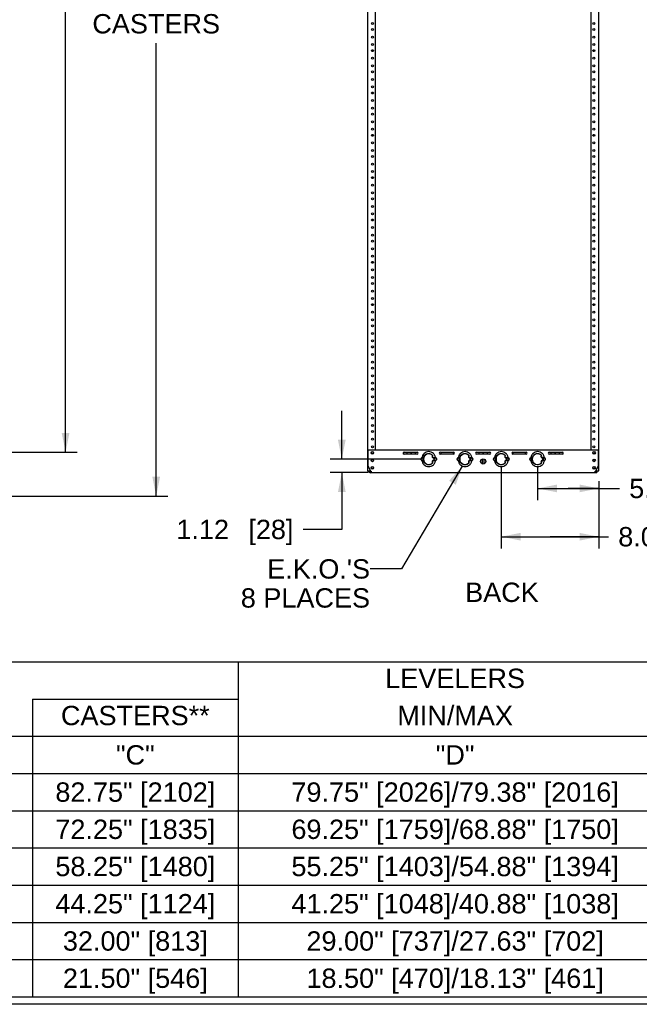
# Model space of a CAD drawing. Header units: inches. Extents: x 5 to 265, y 5 to 171.
# Tile 2 of 27: x 61 to 112, y 8 to 89. Entities that reach past the tile are written whole.
import ezdxf
from ezdxf.enums import TextEntityAlignment as Align

# ---------------------------------------------------------------- set-up
doc = ezdxf.new("R2010")
doc.units = ezdxf.units.IN
doc.header["$LTSCALE"] = 14.96
doc.header["$MEASUREMENT"] = 0
doc.layers.get('0').update_dxf_attribs({"linetype": 'CONTINUOUS'})
doc.layers.add('03_ALL_AXES', color=7, linetype='CONTINUOUS')
doc.layers.add('09_ALL_DETAIL_ITEMS', color=7, linetype='CONTINUOUS')
doc.styles.get("Standard").update_dxf_attribs({"font": 'arial.ttf'})
doc.styles.add('TEXTSTYLE_2', font='arial.ttf')
doc.dimstyles.new('DIMSTYLE_1', dxfattribs={"dimtxt": 1.6, "dimasz": 1.6, "dimexe": 0.06, "dimexo": 0.0625, "dimgap": 0.05, "dimtad": 0, "dimtih": 1, "dimtoh": 1, "dimdec": 3, "dimzin": 4, "dimdsep": 46, "dimtxsty": 'Standard', "dimblk": '_FILLED', "dimblk1": '_FILLED', "dimblk2": '_FILLED', "dimcen": 0.09, "dimadec": 0, "dimazin": 0, "dimtfac": 1, "dimtdec": 3, "dimtofl": 0, "dimtmove": 0, "dimatfit": 3, "dimldrblk": '_FILLED', "dimfxl": 0, "dimtolj": 1, "dimtzin": 4, "dimarcsym": 0})
doc.dimstyles.new('DIMSTYLE_2', dxfattribs={"dimtxt": 1.6, "dimasz": 1.6, "dimexe": 0.06, "dimexo": 0.0625, "dimgap": 0.05, "dimtad": 0, "dimtih": 1, "dimtoh": 1, "dimzin": 4, "dimdsep": 46, "dimtxsty": 'Standard', "dimblk": '_FILLED', "dimblk1": '_FILLED', "dimblk2": '_FILLED', "dimcen": 0.09, "dimadec": 0, "dimazin": 0, "dimtfac": 1, "dimtofl": 0, "dimtmove": 0, "dimatfit": 3, "dimldrblk": '_FILLED', "dimfxl": 0, "dimtolj": 1, "dimtzin": 4, "dimarcsym": 0})
doc.dimstyles.get("Standard").update_dxf_attribs({"dimtxt": 1.6, "dimasz": 1.6, "dimexe": 0.06, "dimexo": 0.0625, "dimgap": 0.09, "dimtad": 0, "dimtih": 1, "dimtoh": 1, "dimdec": 3, "dimzin": 4, "dimdsep": 46, "dimtxsty": 'Standard', "dimblk": '_FILLED', "dimblk1": '_FILLED', "dimblk2": '_FILLED', "dimcen": 0.09, "dimadec": 0, "dimazin": 0, "dimtp": 0.001, "dimtm": 0.001, "dimtfac": 1, "dimtdec": 3, "dimtofl": 0, "dimtmove": 0, "dimatfit": 3, "dimldrblk": '_FILLED', "dimfxl": 0, "dimtolj": 1, "dimtzin": 4, "dimarcsym": 0})

# ---------------------------------------------------------------- blocks, each defined once
blk = doc.blocks.new('_FILLED')
at = {"color": 0, "linetype": 'ByBlock'}
blk.add_solid([(0, 0), (-1, 0.2), (-1, -0.2)], dxfattribs=at)
blk = doc.blocks.new('*D1')
at = {"color": 7, "linetype": 'Continuous'}
for p, q in [((60.16, 132.937), (63.195, 132.937)), ((63.195, 132.937), (65.689, 132.937)), ((64.729, 132.937), (64.729, 98.574)), ((64.729, 53.643), (64.729, 90.574)), ((57.199, 53.643), (63.195, 53.643)), ((63.195, 53.643), (65.689, 53.643))]:
    blk.add_line(p, q, dxfattribs=at)
at = {"color": 7, "linetype": 'Continuous', "xscale": 1.6, "yscale": 1.6, "zscale": 1.6}
for p, rotation in [((64.729, 132.937), 90), ((64.729, 53.643), 270)]:
    blk.add_blockref('_FILLED', p, dxfattribs=dict(at, rotation=rotation))
at = {"color": 7, "linetype": 'Continuous'}
for s, p in [('"E"', (64.729, 96.174)), ('RUNNER', (64.729, 93.774)), ('KIT', (64.729, 91.374))]:
    blk.add_text(s, height=1.6, dxfattribs=at).set_placement(p, align=Align.CENTER)
blk = doc.blocks.new('*D2')
at = {"color": 7, "linetype": 'Continuous'}
for p, q in [((60.16, 132.937), (70.621, 132.937)), ((70.621, 132.937), (73.178, 132.937)), ((72.218, 132.937), (72.218, 93.078)), ((72.218, 50.018), (72.218, 87.478)), ((52.984, 50.018), (70.621, 50.018)), ((70.621, 50.018), (73.178, 50.018))]:
    blk.add_line(p, q, dxfattribs=at)
at = {"color": 7, "linetype": 'Continuous', "xscale": 1.6, "yscale": 1.6, "zscale": 1.6}
for p, rotation in [((72.218, 132.937), 90), ((72.218, 50.018), 270)]:
    blk.add_blockref('_FILLED', p, dxfattribs=dict(at, rotation=rotation))
at = {"color": 7, "linetype": 'Continuous'}
for s, p in [('"C"', (72.218, 90.678)), ('CASTERS', (72.218, 88.278))]:
    blk.add_text(s, height=1.6, dxfattribs=at).set_placement(p, align=Align.CENTER)
blk = doc.blocks.new('*D9')
at = {"color": 7, "linetype": 'Continuous'}
for p, q in [((87.56, 53.078), (87.56, 57.078)), ((94.131, 53.078), (86.6, 53.078)), ((89.777, 51.96), (86.6, 51.96)), ((87.56, 51.96), (87.56, 47.265)), ((87.56, 47.265), (84.36, 47.265))]:
    blk.add_line(p, q, dxfattribs=at)
at = {"color": 7, "linetype": 'Continuous', "xscale": 1.6, "yscale": 1.6, "zscale": 1.6}
for p, rotation in [((87.56, 53.078), 270), ((87.56, 51.96), 90)]:
    blk.add_blockref('_FILLED', p, dxfattribs=dict(at, rotation=rotation))
at = {"color": 7, "linetype": 'Continuous'}
for s, p in [('1.12', (78.237, 46.465)), ('[', (80.455, 46.465)), ('28', (82.942, 46.465)), (']', (83.56, 46.465))]:
    blk.add_text(s, height=1.6, dxfattribs=at).set_placement(p, align=Align.RIGHT)
blk = doc.blocks.new('*D10')
at = {"color": 7, "linetype": 'Continuous'}
for p, q in [((103.745, 52.487), (103.745, 49.697)), ((103.745, 50.657), (106.276, 50.657)), ((108.808, 50.657), (106.276, 50.657)), ((106.276, 50.657), (110.514, 50.657)), ((108.808, 51.244), (108.808, 49.697))]:
    blk.add_line(p, q, dxfattribs=at)
at = {"color": 7, "linetype": 'Continuous', "xscale": 1.6, "yscale": 1.6, "zscale": 1.6, "rotation": 180}
blk.add_blockref('_FILLED', (103.745, 50.657), dxfattribs=at)
at = {"color": 7, "linetype": 'Continuous', "xscale": 1.6, "yscale": 1.6, "zscale": 1.6}
blk.add_blockref('_FILLED', (108.808, 50.657), dxfattribs=at)
at = {"color": 7, "linetype": 'Continuous'}
for s, p in [('5.06', (111.314, 49.857)), ('[', (117.262, 49.857)), ('129', (117.88, 49.857)), (']', (121.61, 49.857))]:
    blk.add_text(s, height=1.6, dxfattribs=at).set_placement(p)
blk = doc.blocks.new('*D11')
at = {"color": 7, "linetype": 'Continuous'}
for p, q in [((100.745, 52.384), (100.745, 45.703)), ((108.808, 51.244), (108.808, 45.703)), ((100.745, 46.663), (104.776, 46.663)), ((108.808, 46.663), (104.776, 46.663)), ((104.776, 46.663), (109.608, 46.663))]:
    blk.add_line(p, q, dxfattribs=at)
at = {"color": 7, "linetype": 'Continuous', "xscale": 1.6, "yscale": 1.6, "zscale": 1.6, "rotation": 180}
blk.add_blockref('_FILLED', (100.745, 46.663), dxfattribs=at)
at = {"color": 7, "linetype": 'Continuous', "xscale": 1.6, "yscale": 1.6, "zscale": 1.6}
blk.add_blockref('_FILLED', (108.808, 46.663), dxfattribs=at)
at = {"color": 7, "linetype": 'Continuous'}
for s, p in [('8.06', (110.408, 45.863)), ('[', (116.356, 45.863)), ('205', (116.974, 45.863)), (']', (120.704, 45.863))]:
    blk.add_text(s, height=1.6, dxfattribs=at).set_placement(p)

msp = doc.modelspace()

# ---------------------------------------------------------------- linework, layer by layer
at = {"color": 7, "linetype": 'Continuous'}
for p, q in [((89.6826, 130.8527), (89.6826, 52.1027)), ((108.8076, 52.1027), (108.8076, 130.8527)), ((90.3576, 53.8147), (90.3576, 129.1407)), ((108.1326, 129.1407), (108.1326, 53.8147)), ((108.7456, 53.8147), (89.7446, 53.8147)), ((89.7446, 52.524), (89.7446, 53.8147)), ((90.3576, 53.8437), (108.1326, 53.8437)), ((108.7456, 53.8147), (108.7456, 52.524)), ((89.9776, 52.0007), (89.7446, 52.524)), ((108.7456, 52.524), (108.5126, 52.0007)), ((89.6826, 52.1027), (89.9322, 52.1027)), ((89.8076, 52.0847), (89.8076, 52.1027)), ((89.8856, 52.0847), (89.8856, 52.1027)), ((89.9611, 52.0377), (89.9326, 52.0377)), ((108.5576, 51.9597), (89.9326, 51.9597)), ((89.9776, 52.0847), (89.9776, 52.0007)), ((89.9776, 51.9597), (89.9776, 51.9963)), ((108.5126, 51.9597), (108.5126, 52.0847)), ((108.5576, 52.0377), (108.529, 52.0377)), ((108.558, 52.1027), (108.8076, 52.1027)), ((108.6046, 52.1027), (108.6046, 52.0847)), ((108.6826, 52.1027), (108.6826, 52.0847)), ((9.1175, 36.3123), (132.7655, 36.3123)), ((79.0055, 36.3123), (79.0055, 8.6163)), ((61.9815, 33.2403), (79.0055, 33.2403)), ((61.9815, 33.2403), (61.9815, 8.6163)), ((9.1175, 30.1603), (132.7655, 30.1603)), ((9.1175, 27.0883), (132.7655, 27.0883)), ((9.1175, 24.0083), (132.7655, 24.0083)), ((9.1175, 20.9363), (132.7655, 20.9363)), ((9.1175, 17.8563), (132.7655, 17.8563)), ((9.1175, 14.7763), (132.7655, 14.7763)), ((9.1175, 11.6963), (132.7655, 11.6963)), ((9.1175, 8.6163), (132.7655, 8.6163)), ((264, 8), (4.8, 8))]:
    msp.add_line(p, q, dxfattribs=at)
for centre, radius, start, end in [((89.9326, 52.0847), 0.125, 180, 270), ((89.9326, 52.0847), 0.047, 180, 270), ((108.5576, 52.0847), 0.125, 270, 360), ((108.5576, 52.0847), 0.047, 270, 360)]:
    msp.add_arc(centre, radius, start, end, dxfattribs=at)
at = {"layer": '03_ALL_AXES', "color": 7, "linetype": 'Continuous'}
for p, q in [((92.7046, 53.6497), (93.7846, 53.6497)), ((93.7846, 53.4797), (92.7046, 53.4797)), ((94.1839, 53.1392), (94.1843, 53.1547)), ((94.1839, 53.0161), (94.1843, 53.0006)), ((95.0824, 53.3614), (95.0796, 53.3645)), ((95.3062, 53.1392), (95.3059, 53.1547)), ((95.3062, 53.0161), (95.3059, 53.0006)), ((95.7046, 53.6497), (96.7846, 53.6497)), ((96.7846, 53.4797), (95.7046, 53.4797)), ((97.1839, 53.1392), (97.1843, 53.1547)), ((97.1839, 53.0161), (97.1843, 53.0006)), ((98.0824, 53.3614), (98.0796, 53.3645)), ((98.3062, 53.1392), (98.3059, 53.1547)), ((98.3062, 53.0161), (98.3059, 53.0006)), ((98.7046, 53.6497), (99.7846, 53.6497)), ((99.7846, 53.4797), (98.7046, 53.4797)), ((99.1601, 53.0852), (99.1601, 52.6891)), ((99.3301, 52.6891), (99.3301, 53.0852)), ((100.1839, 53.1392), (100.1843, 53.1547)), ((100.1839, 53.0161), (100.1843, 53.0006)), ((101.0824, 53.3614), (101.0796, 53.3645)), ((101.3062, 53.1392), (101.3059, 53.1547)), ((101.3062, 53.0161), (101.3059, 53.0006)), ((101.7046, 53.6497), (102.7846, 53.6497)), ((102.7846, 53.4797), (101.7046, 53.4797)), ((102.7966, 53.5098), (102.7966, 53.4824)), ((103.1839, 53.1392), (103.1843, 53.1547)), ((103.1839, 53.0161), (103.1843, 53.0006)), ((104.0824, 53.3614), (104.0796, 53.3645)), ((104.3062, 53.1392), (104.3059, 53.1547)), ((104.3062, 53.0161), (104.3059, 53.0006)), ((104.7046, 53.6497), (105.7846, 53.6497)), ((105.7846, 53.4797), (104.7046, 53.4797)), ((105.6136, 53.4897), (105.6136, 53.4797)), ((95.0796, 52.7909), (95.0824, 52.794)), ((98.0796, 52.7909), (98.0824, 52.794)), ((101.0796, 52.7909), (101.0824, 52.794)), ((104.0796, 52.7909), (104.0824, 52.794))]:
    msp.add_line(p, q, dxfattribs=at)
for centre, radius in [((90.0926, 89.1027), 0.081), ((108.3976, 89.1027), 0.081), ((90.0926, 88.6027), 0.081), ((90.0926, 87.9777), 0.081), ((108.3976, 88.6027), 0.081), ((108.3976, 87.9777), 0.081), ((90.0926, 87.3527), 0.081), ((108.3976, 87.3527), 0.081), ((90.0926, 86.8527), 0.081), ((90.0926, 86.2277), 0.081), ((108.3976, 86.8527), 0.081), ((108.3976, 86.2277), 0.081), ((90.0926, 85.6027), 0.081), ((108.3976, 85.6027), 0.081), ((90.0926, 85.1027), 0.081), ((108.3976, 85.1027), 0.081), ((90.0926, 84.4777), 0.081), ((90.0926, 83.8527), 0.081), ((108.3976, 84.4777), 0.081), ((108.3976, 83.8527), 0.081), ((90.0926, 83.3527), 0.081), ((108.3976, 83.3527), 0.081), ((90.0926, 82.7277), 0.081), ((108.3976, 82.7277), 0.081), ((90.0926, 82.1027), 0.081), ((90.0926, 81.6027), 0.081), ((108.3976, 82.1027), 0.081), ((108.3976, 81.6027), 0.081), ((90.0926, 80.9777), 0.081), ((108.3976, 80.9777), 0.081), ((90.0926, 80.3527), 0.081), ((90.0926, 79.8527), 0.081), ((108.3976, 80.3527), 0.081), ((108.3976, 79.8527), 0.081), ((90.0926, 79.2277), 0.081), ((108.3976, 79.2277), 0.081), ((90.0926, 78.6027), 0.081), ((90.0926, 78.1027), 0.081), ((108.3976, 78.6027), 0.081), ((108.3976, 78.1027), 0.081), ((90.0926, 77.4777), 0.081), ((108.3976, 77.4777), 0.081), ((90.0926, 76.8527), 0.081), ((108.3976, 76.8527), 0.081), ((90.0926, 76.3527), 0.081), ((90.0926, 75.7277), 0.081), ((108.3976, 76.3527), 0.081), ((108.3976, 75.7277), 0.081), ((90.0926, 75.1027), 0.081), ((108.3976, 75.1027), 0.081), ((90.0926, 74.6027), 0.081), ((108.3976, 74.6027), 0.081), ((90.0926, 73.9777), 0.081), ((90.0926, 73.3527), 0.081), ((108.3976, 73.9777), 0.081), ((108.3976, 73.3527), 0.081), ((90.0926, 72.8527), 0.081), ((108.3976, 72.8527), 0.081), ((90.0926, 72.2277), 0.081), ((90.0926, 71.6027), 0.081), ((108.3976, 72.2277), 0.081), ((108.3976, 71.6027), 0.081), ((90.0926, 71.1027), 0.081), ((108.3976, 71.1027), 0.081), ((90.0926, 70.4777), 0.081), ((108.3976, 70.4777), 0.081), ((90.0926, 69.8527), 0.081), ((90.0926, 69.3527), 0.081), ((108.3976, 69.8527), 0.081), ((108.3976, 69.3527), 0.081), ((90.0926, 68.7277), 0.081), ((108.3976, 68.7277), 0.081), ((90.0926, 68.1027), 0.081), ((90.0926, 67.6027), 0.081), ((108.3976, 68.1027), 0.081), ((108.3976, 67.6027), 0.081), ((90.0926, 66.9777), 0.081), ((108.3976, 66.9777), 0.081), ((90.0926, 66.3527), 0.081), ((108.3976, 66.3527), 0.081), ((90.0926, 65.8527), 0.081), ((90.0926, 65.2277), 0.081), ((108.3976, 65.8527), 0.081), ((108.3976, 65.2277), 0.081), ((90.0926, 64.6027), 0.081), ((108.3976, 64.6027), 0.081), ((90.0926, 64.1027), 0.081), ((90.0926, 63.4777), 0.081), ((108.3976, 64.1027), 0.081), ((108.3976, 63.4777), 0.081), ((90.0926, 62.8527), 0.081), ((108.3976, 62.8527), 0.081), ((90.0926, 62.3527), 0.081), ((108.3976, 62.3527), 0.081), ((90.0926, 61.7277), 0.081), ((90.0926, 61.1027), 0.081), ((108.3976, 61.7277), 0.081), ((108.3976, 61.1027), 0.081), ((90.0926, 60.6027), 0.081), ((108.3976, 60.6027), 0.081), ((90.0926, 59.9777), 0.081), ((90.0926, 59.3527), 0.081), ((108.3976, 59.9777), 0.081), ((108.3976, 59.3527), 0.081), ((90.0926, 58.8527), 0.081), ((108.3976, 58.8527), 0.081), ((90.0926, 58.2277), 0.081), ((108.3976, 58.2277), 0.081), ((90.0926, 57.6027), 0.081), ((90.0926, 57.1027), 0.081), ((108.3976, 57.6027), 0.081), ((108.3976, 57.1027), 0.081), ((90.0926, 56.4777), 0.081), ((108.3976, 56.4777), 0.081), ((90.0926, 55.8527), 0.081), ((90.0926, 55.3527), 0.081), ((108.3976, 55.8527), 0.081), ((108.3976, 55.3527), 0.081), ((90.0926, 54.7277), 0.081), ((108.3976, 54.7277), 0.081), ((90.0926, 54.1027), 0.081), ((108.3976, 54.1027), 0.081), ((90.0836, 53.6027), 0.109), ((90.0836, 52.9777), 0.109), ((90.0926, 53.6027), 0.081), ((90.0926, 52.9777), 0.081), ((99.2451, 52.8872), 0.2185), ((108.4066, 53.6027), 0.109), ((108.4066, 52.9777), 0.109), ((108.3976, 53.6027), 0.081), ((108.3976, 52.9777), 0.081), ((90.0836, 52.3527), 0.109), ((90.0926, 52.3527), 0.081), ((108.4066, 52.3527), 0.109), ((108.3976, 52.3527), 0.081)]:
    msp.add_circle(centre, radius, dxfattribs=at)
for centre, radius, start, end in [((92.7046, 53.5647), 0.085, 90, 270), ((92.5951, 53.4427), 0.085, 38.557523, 59.934319), ((92.9451, 53.4427), 0.085, 25.815093, 154.184907), ((93.2951, 53.4427), 0.085, 25.815093, 154.184907), ((93.6451, 53.4427), 0.085, 25.815093, 154.184907), ((93.7846, 53.5647), 0.085, 270, 90), ((94.1832, 53.0786), 0.0781, 241.951104, 245.398893), ((94.1827, 53.08), 0.0748, 92.000448, 98.826502), ((94.1827, 53.0817), 0.0979, 87.640841, 93.269293), ((94.1826, 53.0829), 0.0719, 88.657295, 91.978061), ((94.8103, 53.1296), 0.6266, 176.318093, 177.698844), ((94.8106, 53.0258), 0.6268, 182.303098, 183.683303), ((94.7966, 53.1304), 0.6128, 175.419601, 176.316062), ((94.7969, 53.0249), 0.6131, 183.685336, 184.581442), ((94.7451, 53.0777), 0.4375, 43.355505, 316.644999), ((95.1261, 53.2948), 0.1045, 132.422818, 147.522142), ((95.1242, 53.2967), 0.1018, 130.410224, 132.364561), ((95.1236, 53.2974), 0.1009, 128.105926, 130.41077), ((95.1229, 53.2983), 0.0998, 125.819485, 128.105849), ((95.1247, 53.2964), 0.0775, 123.06241, 129.670711), ((94.7154, 53.1118), 0.4439, 34.215026, 35.82206), ((94.8902, 53.0415), 0.3275, 32.557942, 34.706853), ((95.2154, 53.2436), 0.0581, 195.658184, 199.178779), ((94.8964, 53.1103), 0.3204, 325.184186, 327.385118), ((95.2154, 52.9117), 0.0582, 160.812249, 164.355322), ((95.1253, 52.8614), 0.0991, 63.088509, 68.113347), ((94.7451, 53.0777), 0.4375, 343.132969, 16.841591), ((94.906, 53.0516), 0.3088, 30.401005, 32.556499), ((94.9108, 53.1011), 0.3033, 327.387041, 329.540556), ((95.3074, 53.0736), 0.0979, 267.640852, 273.271061), ((94.6933, 53.1304), 0.6131, 3.685331, 4.581435), ((94.6935, 53.0249), 0.6129, 355.419527, 356.315961), ((94.6796, 53.1295), 0.6268, 2.303089, 3.683298), ((94.6798, 53.0258), 0.6266, 356.317992, 357.698706), ((95.3075, 53.0829), 0.0718, 88.148364, 91.343302), ((95.3074, 53.08), 0.0747, 81.17259, 88.124207), ((95.3069, 53.0786), 0.0781, 294.601107, 298.048896), ((95.7046, 53.5647), 0.085, 90, 270), ((95.7451, 53.4427), 0.085, 25.815093, 148.222733), ((96.7951, 53.4427), 0.085, 51.428571, 154.285714), ((96.7846, 53.5647), 0.085, 270, 90), ((97.1832, 53.0786), 0.0781, 241.951104, 245.398893), ((97.1827, 53.08), 0.0748, 92.000448, 98.826502), ((97.1827, 53.0817), 0.0979, 87.640841, 93.269293), ((97.1826, 53.0829), 0.0719, 88.657295, 91.978061), ((97.8103, 53.1296), 0.6266, 176.318093, 177.698844), ((97.8106, 53.0258), 0.6268, 182.303098, 183.683303), ((97.7966, 53.1304), 0.6128, 175.419601, 176.316062), ((97.7969, 53.0249), 0.6131, 183.685336, 184.581442), ((97.7451, 53.0777), 0.4375, 43.355505, 316.644999), ((98.1261, 53.2948), 0.1045, 132.422818, 147.522142), ((98.1242, 53.2967), 0.1018, 130.410224, 132.364561), ((98.1236, 53.2974), 0.1009, 128.105926, 130.41077), ((98.1229, 53.2983), 0.0998, 125.819485, 128.105849), ((98.1247, 53.2964), 0.0775, 123.06241, 129.670711), ((97.7154, 53.1118), 0.4439, 34.215026, 35.82206), ((97.8902, 53.0415), 0.3275, 32.557942, 34.706853), ((98.2154, 53.2436), 0.0581, 195.658184, 199.178779), ((97.8964, 53.1103), 0.3204, 325.184186, 327.385118), ((98.2154, 52.9117), 0.0582, 160.812249, 164.355322), ((98.1253, 52.8614), 0.0991, 63.088509, 68.113347), ((97.7451, 53.0777), 0.4375, 343.132969, 16.841591), ((97.906, 53.0516), 0.3088, 30.401005, 32.556499), ((97.9108, 53.1011), 0.3033, 327.387041, 329.540556), ((98.3074, 53.0736), 0.0979, 267.640852, 273.271061), ((97.6933, 53.1304), 0.6131, 3.685331, 4.581435), ((97.6935, 53.0249), 0.6129, 355.419527, 356.315961), ((97.6796, 53.1295), 0.6268, 2.303089, 3.683298), ((97.6798, 53.0258), 0.6266, 356.317992, 357.698706), ((98.3075, 53.0829), 0.0718, 88.148364, 91.343302), ((98.3074, 53.08), 0.0747, 81.17259, 88.124207), ((98.3069, 53.0786), 0.0781, 294.601107, 298.048896), ((98.7046, 53.5647), 0.085, 90, 270), ((98.8951, 53.4427), 0.085, 25.815093, 154.184907), ((99.2451, 53.4427), 0.085, 25.815093, 154.184907), ((99.5951, 53.4427), 0.085, 25.815093, 154.184907), ((99.7846, 53.5647), 0.085, 270, 90), ((100.1832, 53.0786), 0.0781, 241.951104, 245.398893), ((100.1827, 53.08), 0.0748, 92.000448, 98.826502), ((100.1827, 53.0817), 0.0979, 87.640841, 93.269293), ((100.1826, 53.0829), 0.0719, 88.657295, 91.978061), ((100.8103, 53.1296), 0.6266, 176.318093, 177.698844), ((100.8106, 53.0258), 0.6268, 182.303098, 183.683303), ((100.7966, 53.1304), 0.6128, 175.419601, 176.316062), ((100.7969, 53.0249), 0.6131, 183.685336, 184.581442), ((100.7451, 53.0777), 0.4375, 43.355505, 316.644999), ((101.1261, 53.2948), 0.1045, 132.422818, 147.522142), ((101.1242, 53.2967), 0.1018, 130.410224, 132.364561), ((101.1236, 53.2974), 0.1009, 128.105926, 130.41077), ((101.1229, 53.2983), 0.0998, 125.819485, 128.105849), ((101.1247, 53.2964), 0.0775, 123.06241, 129.670711), ((100.7154, 53.1118), 0.4439, 34.215026, 35.82206), ((100.8902, 53.0415), 0.3275, 32.557942, 34.706853), ((101.2154, 53.2436), 0.0581, 195.658184, 199.178779), ((100.8964, 53.1103), 0.3204, 325.184186, 327.385118), ((101.2154, 52.9117), 0.0582, 160.812249, 164.355322), ((101.1253, 52.8614), 0.0991, 63.088509, 68.113347), ((100.7451, 53.0777), 0.4375, 343.132969, 16.841591), ((100.906, 53.0516), 0.3088, 30.401005, 32.556499), ((100.9108, 53.1011), 0.3033, 327.387041, 329.540556), ((101.3074, 53.0736), 0.0979, 267.640852, 273.271061), ((100.6933, 53.1304), 0.6131, 3.685331, 4.581435), ((100.6935, 53.0249), 0.6129, 355.419527, 356.315961), ((100.6796, 53.1295), 0.6268, 2.303089, 3.683298), ((100.6798, 53.0258), 0.6266, 356.317992, 357.698706), ((101.3075, 53.0829), 0.0718, 88.148364, 91.343302), ((101.3074, 53.08), 0.0747, 81.17259, 88.124207), ((101.3069, 53.0786), 0.0781, 294.601107, 298.048896), ((101.7046, 53.5647), 0.085, 90, 270), ((101.6951, 53.4427), 0.085, 25.815093, 128.571429), ((102.7451, 53.4427), 0.085, 31.945698, 154.184907), ((102.7846, 53.5647), 0.085, 270, 90), ((103.1832, 53.0786), 0.0781, 241.951104, 245.398893), ((103.1827, 53.08), 0.0748, 92.000425, 98.826502), ((103.1827, 53.0817), 0.0979, 87.640841, 93.269278), ((103.1826, 53.0829), 0.0719, 88.657295, 91.978037), ((103.8103, 53.1296), 0.6266, 176.318094, 177.698844), ((103.8106, 53.0258), 0.6268, 182.303098, 183.683302), ((103.7966, 53.1304), 0.6128, 175.419601, 176.316064), ((103.7969, 53.0249), 0.6131, 183.685334, 184.581442), ((103.7451, 53.0777), 0.4375, 43.355594, 316.644894), ((104.1256, 53.2952), 0.1039, 129.585529, 144.502951), ((104.1234, 53.2977), 0.1005, 127.504391, 129.510348), ((104.1228, 53.2985), 0.0995, 125.45392, 127.504428), ((103.7204, 53.1157), 0.4376, 34.160057, 35.790265), ((104.1247, 53.2965), 0.0775, 123.06188, 129.57751), ((103.8902, 53.0415), 0.3275, 32.557944, 34.706853), ((104.2154, 53.2436), 0.0581, 195.658256, 199.178745), ((103.8964, 53.1103), 0.3204, 325.184186, 327.385115), ((104.2154, 52.9117), 0.0582, 160.812283, 164.355249), ((104.1254, 52.8615), 0.0989, 63.085706, 67.51028), ((103.7451, 53.0777), 0.4375, 343.132969, 16.841591), ((104.1255, 53.2936), 0.0987, 293.480484, 296.918097), ((103.906, 53.0516), 0.3088, 30.401005, 32.556501), ((103.9108, 53.1011), 0.3033, 327.387039, 329.540556), ((104.3074, 53.0736), 0.0979, 267.640852, 273.271046), ((103.6933, 53.1304), 0.6131, 3.685329, 4.581435), ((103.6935, 53.0249), 0.6129, 355.419527, 356.315963), ((103.6796, 53.1295), 0.6268, 2.303089, 3.683296), ((103.6798, 53.0258), 0.6266, 356.317994, 357.698706), ((104.3075, 53.0829), 0.0718, 88.148244, 91.343301), ((104.3074, 53.08), 0.0747, 81.172591, 88.124088), ((104.3069, 53.0786), 0.0781, 294.601107, 298.048896), ((104.7046, 53.5647), 0.085, 90, 270), ((104.8451, 53.4427), 0.085, 25.815093, 154.184907), ((105.1951, 53.4427), 0.085, 25.815093, 154.184907), ((105.5451, 53.4427), 0.085, 25.815093, 154.184907), ((105.7846, 53.5647), 0.085, 270, 90), ((105.8951, 53.4427), 0.085, 121.057628, 139.505931), ((95.1261, 52.8605), 0.1044, 212.477851, 227.602085), ((95.1242, 52.8586), 0.1018, 227.660713, 229.586513), ((95.1236, 52.8579), 0.1009, 229.585934, 231.886907), ((95.1228, 52.8569), 0.0996, 231.885233, 234.990883), ((95.1247, 52.8589), 0.0775, 230.146651, 236.928829), ((94.7061, 53.0514), 0.4559, 324.057279, 325.616497), ((98.1261, 52.8605), 0.1044, 212.477851, 227.602085), ((98.1242, 52.8586), 0.1018, 227.660713, 229.586513), ((98.1236, 52.8579), 0.1009, 229.585934, 231.886907), ((98.1228, 52.8569), 0.0996, 231.885233, 234.990883), ((98.1247, 52.8589), 0.0775, 230.146651, 236.928829), ((97.7061, 53.0514), 0.4559, 324.057279, 325.616497), ((101.1261, 52.8605), 0.1044, 212.477851, 227.602085), ((101.1242, 52.8586), 0.1018, 227.660713, 229.586513), ((101.1236, 52.8579), 0.1009, 229.585934, 231.886907), ((101.1228, 52.8569), 0.0996, 231.885233, 234.990883), ((101.1247, 52.8589), 0.0775, 230.146651, 236.928829), ((100.7061, 53.0514), 0.4559, 324.057279, 325.616497), ((104.1234, 52.8576), 0.1005, 230.486737, 232.489309), ((104.1228, 52.8568), 0.0995, 232.489266, 234.540251), ((104.1247, 52.8589), 0.0775, 230.231509, 236.92932), ((103.7107, 53.0478), 0.4501, 324.097295, 325.676576)]:
    msp.add_arc(centre, radius, start, end, dxfattribs=at)
for points, knots in [([(94.1771, 53.1794), (94.1643, 53.1787), (94.1388, 53.1722), (94.0965, 53.1424), (94.0701, 53.0776), (94.0966, 53.0129), (94.1389, 52.9831), (94.1644, 52.9766), (94.1772, 52.9759)], [0, 0, 0, 0, 0.1262221, 0.2521607, 0.4999992, 0.7478381, 0.8737784, 1, 1, 1, 1]), ([(94.1465, 53.0097), (94.1394, 53.0135), (94.1264, 53.0232), (94.1079, 53.0496), (94.1017, 53.0916), (94.125, 53.1364), (94.1556, 53.1514), (94.1712, 53.1539)], [0, 0, 0, 0, 0.1260703, 0.2521152, 0.5013326, 0.7504666, 1, 1, 1, 1]), ([(95.3044, 53.1794), (95.3016, 53.2143), (95.2898, 53.2837), (95.2526, 53.3825), (95.1981, 53.4727), (95.1046, 53.5767), (94.9539, 53.6711), (94.745, 53.7103), (94.5361, 53.671), (94.3854, 53.5766), (94.292, 53.4725), (94.2375, 53.3824), (94.2003, 53.2837), (94.1885, 53.2143), (94.1857, 53.1794)], [0, 0, 0, 0, 0.0629556, 0.1256312, 0.1885288, 0.251173, 0.3756876, 0.5000654, 0.6244343, 0.7489251, 0.8115513, 0.8744262, 0.9370755, 1, 1, 1, 1]), ([(94.1857, 52.976), (94.1885, 52.941), (94.2003, 52.8716), (94.2375, 52.7728), (94.2921, 52.6827), (94.3856, 52.5786), (94.5363, 52.4842), (94.7452, 52.445), (94.9541, 52.4843), (95.1047, 52.5788), (95.1981, 52.6828), (95.2527, 52.7729), (95.2898, 52.8717), (95.3016, 52.941), (95.3044, 52.976)], [0, 0, 0, 0, 0.062956, 0.1256318, 0.1885297, 0.2511744, 0.3756893, 0.5000657, 0.6244348, 0.7489247, 0.8115503, 0.8744252, 0.9370748, 1, 1, 1, 1]), ([(95.0753, 52.7838), (95.0584, 52.7606), (95.0202, 52.7174), (94.9501, 52.6661), (94.8704, 52.6299), (94.7839, 52.6105), (94.6942, 52.6091), (94.5745, 52.632), (94.4347, 52.7073), (94.3358, 52.8331), (94.2902, 52.9511), (94.2692, 53.0761), (94.2899, 53.2369), (94.3565, 53.3488), (94.399, 53.3956)], [0, 0, 0, 0, 0.058641, 0.1171311, 0.1764959, 0.2365078, 0.2972518, 0.3589292, 0.4843718, 0.6127272, 0.6772111, 0.7417975, 0.8706047, 1, 1, 1, 1]), ([(94.399, 53.3956), (94.4217, 53.4206), (94.4724, 53.4654), (94.5606, 53.5139), (94.6558, 53.5417), (94.7534, 53.5479), (94.8489, 53.5327), (94.9375, 53.4968), (95.0152, 53.4431), (95.0572, 53.3966), (95.0753, 53.3716)], [0, 0, 0, 0, 0.1309143, 0.2602148, 0.3874401, 0.5125019, 0.6364417, 0.7594341, 0.8802812, 1, 1, 1, 1]), ([(95.038, 53.3509), (95.033, 53.3432), (95.0251, 53.3262), (95.0195, 53.2896), (95.0311, 53.2428), (95.0658, 53.2094), (95.1003, 53.1959), (95.119, 53.1943), (95.1282, 53.1947)], [0, 0, 0, 0, 0.1255201, 0.2509674, 0.5, 0.7490326, 0.8744799, 1, 1, 1, 1]), ([(95.1282, 52.9606), (95.119, 52.961), (95.1003, 52.9594), (95.0658, 52.946), (95.0311, 52.9125), (95.0195, 52.8657), (95.0251, 52.8291), (95.033, 52.8122), (95.038, 52.8044)], [0, 0, 0, 0, 0.1255201, 0.2509674, 0.5, 0.7490326, 0.8744799, 1, 1, 1, 1]), ([(95.1594, 53.228), (95.1511, 53.2237), (95.1327, 53.2182), (95.1041, 53.2203), (95.0782, 53.2325), (95.0583, 53.2532), (95.0472, 53.2797), (95.0462, 53.3083), (95.0556, 53.3354), (95.068, 53.3501), (95.0752, 53.3561)], [0, 0, 0, 0, 0.1249395, 0.2499882, 0.3749274, 0.4999099, 0.6248657, 0.7498642, 0.8748165, 1, 1, 1, 1]), ([(95.1594, 52.9274), (95.1511, 52.9316), (95.1328, 52.9371), (95.1042, 52.9351), (95.0783, 52.9229), (95.0584, 52.9022), (95.0472, 52.8758), (95.0462, 52.8472), (95.0555, 52.8201), (95.0678, 52.8054), (95.075, 52.7994)], [0, 0, 0, 0, 0.1249389, 0.249988, 0.3749265, 0.4999093, 0.6248645, 0.7498639, 0.8748144, 1, 1, 1, 1]), ([(95.1723, 53.2078), (95.184, 53.1878), (95.2025, 53.1454), (95.2114, 53.0772), (95.2023, 53.0092), (95.1839, 52.9671), (95.1722, 52.9473)], [0, 0, 0, 0, 0.2547603, 0.5016275, 0.7476309, 1, 1, 1, 1]), ([(95.313, 52.9759), (95.3258, 52.9766), (95.3513, 52.9831), (95.3936, 53.013), (95.42, 53.0777), (95.3936, 53.1425), (95.3512, 53.1723), (95.3257, 53.1787), (95.3129, 53.1794)], [0, 0, 0, 0, 0.1262221, 0.2521607, 0.4999992, 0.7478381, 0.8737784, 1, 1, 1, 1]), ([(95.3436, 53.0097), (95.3507, 53.0135), (95.3637, 53.0232), (95.3823, 53.0496), (95.3884, 53.0916), (95.3651, 53.1364), (95.3345, 53.1514), (95.3189, 53.1539)], [0, 0, 0, 0, 0.1260703, 0.2521152, 0.5013326, 0.7504666, 1, 1, 1, 1]), ([(97.1771, 53.1794), (97.1643, 53.1787), (97.1388, 53.1722), (97.0965, 53.1424), (97.0701, 53.0776), (97.0966, 53.0129), (97.1389, 52.9831), (97.1644, 52.9766), (97.1772, 52.9759)], [0, 0, 0, 0, 0.1262221, 0.2521607, 0.4999992, 0.7478381, 0.8737784, 1, 1, 1, 1]), ([(97.1465, 53.0097), (97.1394, 53.0135), (97.1264, 53.0232), (97.1079, 53.0496), (97.1017, 53.0916), (97.125, 53.1364), (97.1556, 53.1514), (97.1712, 53.1539)], [0, 0, 0, 0, 0.1260703, 0.2521152, 0.5013326, 0.7504666, 1, 1, 1, 1]), ([(98.3044, 53.1794), (98.3016, 53.2143), (98.2898, 53.2837), (98.2526, 53.3825), (98.1981, 53.4727), (98.1046, 53.5767), (97.9539, 53.6711), (97.745, 53.7103), (97.5361, 53.671), (97.3854, 53.5766), (97.292, 53.4725), (97.2375, 53.3824), (97.2003, 53.2837), (97.1885, 53.2143), (97.1857, 53.1794)], [0, 0, 0, 0, 0.0629556, 0.1256312, 0.1885288, 0.251173, 0.3756876, 0.5000654, 0.6244343, 0.7489251, 0.8115513, 0.8744262, 0.9370755, 1, 1, 1, 1]), ([(97.1857, 52.976), (97.1885, 52.941), (97.2003, 52.8716), (97.2375, 52.7728), (97.2921, 52.6827), (97.3856, 52.5786), (97.5363, 52.4842), (97.7452, 52.445), (97.9541, 52.4843), (98.1047, 52.5788), (98.1981, 52.6828), (98.2527, 52.7729), (98.2898, 52.8717), (98.3016, 52.941), (98.3044, 52.976)], [0, 0, 0, 0, 0.062956, 0.1256318, 0.1885297, 0.2511744, 0.3756893, 0.5000657, 0.6244348, 0.7489247, 0.8115503, 0.8744252, 0.9370748, 1, 1, 1, 1]), ([(98.0753, 52.7838), (98.0584, 52.7606), (98.0202, 52.7174), (97.9501, 52.6661), (97.8704, 52.6299), (97.7839, 52.6105), (97.6942, 52.6091), (97.5745, 52.632), (97.4347, 52.7073), (97.3358, 52.8331), (97.2902, 52.9511), (97.2692, 53.0761), (97.2899, 53.2369), (97.3565, 53.3488), (97.399, 53.3956)], [0, 0, 0, 0, 0.058641, 0.1171311, 0.1764959, 0.2365078, 0.2972518, 0.3589292, 0.4843718, 0.6127272, 0.6772111, 0.7417975, 0.8706047, 1, 1, 1, 1]), ([(97.399, 53.3956), (97.4217, 53.4206), (97.4724, 53.4654), (97.5606, 53.5139), (97.6558, 53.5417), (97.7534, 53.5479), (97.8489, 53.5327), (97.9375, 53.4968), (98.0152, 53.4431), (98.0572, 53.3966), (98.0753, 53.3716)], [0, 0, 0, 0, 0.1309143, 0.2602148, 0.3874401, 0.5125019, 0.6364417, 0.7594341, 0.8802812, 1, 1, 1, 1]), ([(98.038, 53.3509), (98.033, 53.3432), (98.0251, 53.3262), (98.0195, 53.2896), (98.0311, 53.2428), (98.0658, 53.2094), (98.1003, 53.1959), (98.119, 53.1943), (98.1282, 53.1947)], [0, 0, 0, 0, 0.1255201, 0.2509674, 0.5, 0.7490326, 0.8744799, 1, 1, 1, 1]), ([(98.1282, 52.9606), (98.119, 52.961), (98.1003, 52.9594), (98.0658, 52.946), (98.0311, 52.9125), (98.0195, 52.8657), (98.0251, 52.8291), (98.033, 52.8122), (98.038, 52.8044)], [0, 0, 0, 0, 0.1255201, 0.2509674, 0.5, 0.7490326, 0.8744799, 1, 1, 1, 1]), ([(98.1594, 53.228), (98.1511, 53.2237), (98.1327, 53.2182), (98.1041, 53.2203), (98.0782, 53.2325), (98.0583, 53.2532), (98.0472, 53.2797), (98.0462, 53.3083), (98.0556, 53.3354), (98.068, 53.3501), (98.0752, 53.3561)], [0, 0, 0, 0, 0.1249395, 0.2499882, 0.3749274, 0.4999099, 0.6248657, 0.7498642, 0.8748165, 1, 1, 1, 1]), ([(98.1594, 52.9274), (98.1511, 52.9316), (98.1328, 52.9371), (98.1042, 52.9351), (98.0783, 52.9229), (98.0584, 52.9022), (98.0472, 52.8758), (98.0462, 52.8472), (98.0555, 52.8201), (98.0678, 52.8054), (98.075, 52.7994)], [0, 0, 0, 0, 0.1249389, 0.249988, 0.3749265, 0.4999093, 0.6248645, 0.7498639, 0.8748144, 1, 1, 1, 1]), ([(98.1723, 53.2078), (98.184, 53.1878), (98.2025, 53.1454), (98.2114, 53.0772), (98.2023, 53.0092), (98.1839, 52.9671), (98.1722, 52.9473)], [0, 0, 0, 0, 0.2547603, 0.5016275, 0.7476309, 1, 1, 1, 1]), ([(98.313, 52.9759), (98.3258, 52.9766), (98.3513, 52.9831), (98.3936, 53.013), (98.42, 53.0777), (98.3936, 53.1425), (98.3512, 53.1723), (98.3257, 53.1787), (98.3129, 53.1794)], [0, 0, 0, 0, 0.1262221, 0.2521607, 0.4999992, 0.7478381, 0.8737784, 1, 1, 1, 1]), ([(98.3436, 53.0097), (98.3507, 53.0135), (98.3637, 53.0232), (98.3823, 53.0496), (98.3884, 53.0916), (98.3651, 53.1364), (98.3345, 53.1514), (98.3189, 53.1539)], [0, 0, 0, 0, 0.1260703, 0.2521152, 0.5013326, 0.7504666, 1, 1, 1, 1]), ([(100.1771, 53.1794), (100.1643, 53.1787), (100.1388, 53.1722), (100.0965, 53.1424), (100.0701, 53.0776), (100.0966, 53.0129), (100.1389, 52.9831), (100.1644, 52.9766), (100.1772, 52.9759)], [0, 0, 0, 0, 0.1262221, 0.2521607, 0.4999992, 0.7478381, 0.8737784, 1, 1, 1, 1]), ([(100.1465, 53.0097), (100.1394, 53.0135), (100.1264, 53.0232), (100.1079, 53.0496), (100.1017, 53.0916), (100.125, 53.1364), (100.1556, 53.1514), (100.1712, 53.1539)], [0, 0, 0, 0, 0.1260703, 0.2521152, 0.5013326, 0.7504666, 1, 1, 1, 1]), ([(101.3044, 53.1794), (101.3016, 53.2143), (101.2898, 53.2837), (101.2526, 53.3825), (101.1981, 53.4727), (101.1046, 53.5767), (100.9539, 53.6711), (100.745, 53.7103), (100.5361, 53.671), (100.3854, 53.5766), (100.292, 53.4725), (100.2375, 53.3824), (100.2003, 53.2837), (100.1885, 53.2143), (100.1857, 53.1794)], [0, 0, 0, 0, 0.0629556, 0.1256312, 0.1885288, 0.251173, 0.3756876, 0.5000654, 0.6244343, 0.7489251, 0.8115513, 0.8744262, 0.9370755, 1, 1, 1, 1]), ([(100.1857, 52.976), (100.1885, 52.941), (100.2003, 52.8716), (100.2375, 52.7728), (100.2921, 52.6827), (100.3856, 52.5786), (100.5363, 52.4842), (100.7452, 52.445), (100.9541, 52.4843), (101.1047, 52.5788), (101.1981, 52.6828), (101.2527, 52.7729), (101.2898, 52.8717), (101.3016, 52.941), (101.3044, 52.976)], [0, 0, 0, 0, 0.062956, 0.1256318, 0.1885297, 0.2511744, 0.3756893, 0.5000657, 0.6244348, 0.7489247, 0.8115503, 0.8744252, 0.9370748, 1, 1, 1, 1]), ([(101.0753, 52.7838), (101.0584, 52.7606), (101.0202, 52.7174), (100.9501, 52.6661), (100.8704, 52.6299), (100.7839, 52.6105), (100.6942, 52.6091), (100.5745, 52.632), (100.4347, 52.7073), (100.3358, 52.8331), (100.2902, 52.9511), (100.2692, 53.0761), (100.2899, 53.2369), (100.3565, 53.3488), (100.399, 53.3956)], [0, 0, 0, 0, 0.058641, 0.1171311, 0.1764959, 0.2365078, 0.2972518, 0.3589292, 0.4843718, 0.6127272, 0.6772111, 0.7417975, 0.8706047, 1, 1, 1, 1]), ([(100.399, 53.3956), (100.4217, 53.4206), (100.4724, 53.4654), (100.5606, 53.5139), (100.6558, 53.5417), (100.7534, 53.5479), (100.8489, 53.5327), (100.9375, 53.4968), (101.0152, 53.4431), (101.0572, 53.3966), (101.0753, 53.3716)], [0, 0, 0, 0, 0.1309143, 0.2602148, 0.3874401, 0.5125019, 0.6364417, 0.7594341, 0.8802812, 1, 1, 1, 1]), ([(101.038, 53.3509), (101.033, 53.3432), (101.0251, 53.3262), (101.0195, 53.2896), (101.0311, 53.2428), (101.0658, 53.2094), (101.1003, 53.1959), (101.119, 53.1943), (101.1282, 53.1947)], [0, 0, 0, 0, 0.1255201, 0.2509674, 0.5, 0.7490326, 0.8744799, 1, 1, 1, 1]), ([(101.1282, 52.9606), (101.119, 52.961), (101.1003, 52.9594), (101.0658, 52.946), (101.0311, 52.9125), (101.0195, 52.8657), (101.0251, 52.8291), (101.033, 52.8122), (101.038, 52.8044)], [0, 0, 0, 0, 0.1255201, 0.2509674, 0.5, 0.7490326, 0.8744799, 1, 1, 1, 1]), ([(101.1594, 53.228), (101.1511, 53.2237), (101.1327, 53.2182), (101.1041, 53.2203), (101.0782, 53.2325), (101.0583, 53.2532), (101.0472, 53.2797), (101.0462, 53.3083), (101.0556, 53.3354), (101.068, 53.3501), (101.0752, 53.3561)], [0, 0, 0, 0, 0.1249395, 0.2499882, 0.3749274, 0.4999099, 0.6248657, 0.7498642, 0.8748165, 1, 1, 1, 1]), ([(101.1594, 52.9274), (101.1511, 52.9316), (101.1328, 52.9371), (101.1042, 52.9351), (101.0783, 52.9229), (101.0584, 52.9022), (101.0472, 52.8758), (101.0462, 52.8472), (101.0555, 52.8201), (101.0678, 52.8054), (101.075, 52.7994)], [0, 0, 0, 0, 0.1249389, 0.249988, 0.3749265, 0.4999093, 0.6248645, 0.7498639, 0.8748144, 1, 1, 1, 1]), ([(101.1723, 53.2078), (101.184, 53.1878), (101.2025, 53.1454), (101.2114, 53.0772), (101.2023, 53.0092), (101.1839, 52.9671), (101.1722, 52.9473)], [0, 0, 0, 0, 0.2547603, 0.5016275, 0.7476309, 1, 1, 1, 1]), ([(101.313, 52.9759), (101.3258, 52.9766), (101.3513, 52.9831), (101.3936, 53.013), (101.42, 53.0777), (101.3936, 53.1425), (101.3512, 53.1723), (101.3257, 53.1787), (101.3129, 53.1794)], [0, 0, 0, 0, 0.1262221, 0.2521607, 0.4999992, 0.7478381, 0.8737784, 1, 1, 1, 1]), ([(101.3436, 53.0097), (101.3507, 53.0135), (101.3637, 53.0232), (101.3823, 53.0496), (101.3884, 53.0916), (101.3651, 53.1364), (101.3345, 53.1514), (101.3189, 53.1539)], [0, 0, 0, 0, 0.1260703, 0.2521152, 0.5013326, 0.7504666, 1, 1, 1, 1]), ([(103.1771, 53.1794), (103.1643, 53.1787), (103.1388, 53.1722), (103.0965, 53.1424), (103.0701, 53.0776), (103.0966, 53.0129), (103.1389, 52.9831), (103.1644, 52.9766), (103.1772, 52.9759)], [0, 0, 0, 0, 0.1262221, 0.2521607, 0.4999992, 0.7478381, 0.8737784, 1, 1, 1, 1]), ([(103.1465, 53.0097), (103.1394, 53.0135), (103.1264, 53.0232), (103.1079, 53.0496), (103.1017, 53.0916), (103.125, 53.1364), (103.1556, 53.1514), (103.1712, 53.1539)], [0, 0, 0, 0, 0.1260703, 0.2521152, 0.5013326, 0.7504666, 1, 1, 1, 1]), ([(104.3044, 53.1794), (104.3016, 53.2143), (104.2898, 53.2837), (104.2526, 53.3825), (104.1981, 53.4727), (104.1046, 53.5767), (103.9539, 53.6711), (103.745, 53.7103), (103.5361, 53.671), (103.3854, 53.5766), (103.292, 53.4725), (103.2375, 53.3824), (103.2003, 53.2837), (103.1885, 53.2143), (103.1857, 53.1794)], [0, 0, 0, 0, 0.0629556, 0.1256312, 0.1885288, 0.251173, 0.3756876, 0.5000654, 0.6244343, 0.7489251, 0.8115513, 0.8744262, 0.9370755, 1, 1, 1, 1]), ([(103.1857, 52.976), (103.1885, 52.941), (103.2003, 52.8716), (103.2375, 52.7728), (103.2921, 52.6827), (103.3856, 52.5786), (103.5363, 52.4842), (103.7452, 52.445), (103.9541, 52.4843), (104.1047, 52.5788), (104.1981, 52.6828), (104.2527, 52.7729), (104.2898, 52.8717), (104.3016, 52.941), (104.3044, 52.976)], [0, 0, 0, 0, 0.062956, 0.1256318, 0.1885297, 0.2511744, 0.3756893, 0.5000657, 0.6244348, 0.7489247, 0.8115503, 0.8744252, 0.9370748, 1, 1, 1, 1]), ([(104.0753, 52.7838), (104.0585, 52.7607), (104.0203, 52.7175), (103.927, 52.649), (103.7844, 52.6012), (103.6018, 52.6174), (103.4361, 52.7064), (103.3168, 52.8562), (103.2649, 53.0421), (103.2855, 53.2027), (103.3381, 53.3181), (103.3757, 53.3697), (103.3969, 53.3932)], [0, 0, 0, 0, 0.0586819, 0.1173456, 0.2363155, 0.3581897, 0.4837719, 0.6120504, 0.7408845, 0.8699938, 0.9349618, 1, 1, 1, 1]), ([(103.3969, 53.3932), (103.4195, 53.4185), (103.4702, 53.4639), (103.5585, 53.513), (103.6539, 53.5414), (103.7518, 53.548), (103.8477, 53.533), (103.9369, 53.4973), (104.015, 53.4433), (104.0572, 53.3967), (104.0753, 53.3716)], [0, 0, 0, 0, 0.1309916, 0.260222, 0.3875103, 0.5124256, 0.6363165, 0.7593727, 0.8804037, 1, 1, 1, 1]), ([(104.0411, 53.3555), (104.0354, 53.3476), (104.0263, 53.3302), (104.019, 53.292), (104.0306, 53.2425), (104.0677, 53.2078), (104.1044, 53.1949), (104.1241, 53.1941), (104.1337, 53.1951)], [0, 0, 0, 0, 0.1256323, 0.2510938, 0.5, 0.7489062, 0.8743677, 1, 1, 1, 1]), ([(104.1337, 52.9603), (104.123, 52.9613), (104.101, 52.9601), (104.0706, 52.9476), (104.0454, 52.9264), (104.0281, 52.8984), (104.0208, 52.8663), (104.0241, 52.823), (104.043, 52.7936), (104.0594, 52.7801)], [0, 0, 0, 0, 0.1253597, 0.2506283, 0.3761797, 0.501415, 0.6269349, 0.7522796, 1, 1, 1, 1]), ([(104.1594, 53.228), (104.1511, 53.2237), (104.1327, 53.2182), (104.1041, 53.2203), (104.0781, 53.2326), (104.0583, 53.2533), (104.0471, 53.2797), (104.0462, 53.3084), (104.0557, 53.3355), (104.0681, 53.3502), (104.0753, 53.3562)], [0, 0, 0, 0, 0.1249399, 0.2499884, 0.374928, 0.4999103, 0.6248664, 0.7498645, 0.8748177, 1, 1, 1, 1]), ([(104.1594, 52.9274), (104.1511, 52.9316), (104.1327, 52.9371), (104.1042, 52.9351), (104.0782, 52.9228), (104.0583, 52.9022), (104.0472, 52.8758), (104.0462, 52.8471), (104.0556, 52.82), (104.0679, 52.8053), (104.0751, 52.7993)], [0, 0, 0, 0, 0.1249392, 0.2499881, 0.3749269, 0.4999096, 0.6248651, 0.7498641, 0.8748154, 1, 1, 1, 1]), ([(104.1723, 53.2078), (104.184, 53.1878), (104.2025, 53.1454), (104.2114, 53.0772), (104.2023, 53.0092), (104.1839, 52.9671), (104.1722, 52.9473)], [0, 0, 0, 0, 0.2547603, 0.5016275, 0.7476309, 1, 1, 1, 1]), ([(104.313, 52.9759), (104.3258, 52.9766), (104.3513, 52.9831), (104.3936, 53.013), (104.42, 53.0777), (104.3936, 53.1425), (104.3512, 53.1723), (104.3257, 53.1787), (104.3129, 53.1794)], [0, 0, 0, 0, 0.1262221, 0.2521607, 0.4999992, 0.7478381, 0.8737784, 1, 1, 1, 1]), ([(104.3436, 53.0097), (104.3507, 53.0135), (104.3637, 53.0232), (104.3823, 53.0496), (104.3884, 53.0916), (104.3651, 53.1364), (104.3345, 53.1514), (104.3189, 53.1539)], [0, 0, 0, 0, 0.1260703, 0.2521152, 0.5013326, 0.7504666, 1, 1, 1, 1])]:
    msp.add_open_spline(points, degree=3, knots=knots, dxfattribs=at)
for points in [[(94.1843, 53.0006), (94.1728, 53.0003), (94.1611, 53.0029), (94.1507, 53.0076)], [(95.1282, 53.1947), (95.1398, 53.1952), (95.1515, 53.1977), (95.1623, 53.202)], [(95.1623, 52.9533), (95.1515, 52.9577), (95.1398, 52.9601), (95.1282, 52.9606)], [(95.3059, 53.0006), (95.3173, 53.0003), (95.329, 53.0029), (95.3394, 53.0076)], [(97.1843, 53.0006), (97.1728, 53.0003), (97.1611, 53.0029), (97.1507, 53.0076)], [(98.1282, 53.1947), (98.1398, 53.1952), (98.1515, 53.1977), (98.1623, 53.202)], [(98.1623, 52.9533), (98.1515, 52.9577), (98.1398, 52.9601), (98.1282, 52.9606)], [(98.3059, 53.0006), (98.3173, 53.0003), (98.329, 53.0029), (98.3394, 53.0076)], [(100.1843, 53.0006), (100.1728, 53.0003), (100.1611, 53.0029), (100.1507, 53.0076)], [(101.1282, 53.1947), (101.1398, 53.1952), (101.1515, 53.1977), (101.1623, 53.202)], [(101.1623, 52.9533), (101.1515, 52.9577), (101.1398, 52.9601), (101.1282, 52.9606)], [(101.3059, 53.0006), (101.3173, 53.0003), (101.329, 53.0029), (101.3394, 53.0076)], [(103.1843, 53.0006), (103.1728, 53.0003), (103.1611, 53.0029), (103.1507, 53.0076)], [(104.1337, 53.1951), (104.1444, 53.1961), (104.155, 53.1988), (104.1648, 53.2031)], [(104.1632, 52.9529), (104.1539, 52.9568), (104.1438, 52.9593), (104.1337, 52.9603)], [(104.3059, 53.0006), (104.3173, 53.0003), (104.329, 53.0029), (104.3394, 53.0076)]]:
    msp.add_open_spline(points, degree=3, dxfattribs=at)

# ---------------------------------------------------------------- texts
at = {"layer": '09_ALL_DETAIL_ITEMS', "color": 7, "linetype": 'Continuous'}
for s, p in [("E.K.O.'S", (89.895, 43.2022)), ('8 PLACES', (89.895, 40.8022))]:
    msp.add_text(s, height=1.6, dxfattribs=at).set_placement(p, align=Align.RIGHT)
for s, p in [('BACK', (100.7974, 41.2691)), ('LEVELERS', (96.9255, 34.1523)), ('CASTERS**', (70.4935, 31.0803)), ('MIN/MAX', (96.9255, 31.0803)), ('"C"', (70.4935, 27.8243)), ('"D"', (96.9255, 27.8243)), ('82.75" [2102]', (70.4935, 24.7483)), ('72.25" [1835]', (70.4935, 21.6723)), ('69.25" [1759]/68.88" [1750]', (96.9255, 21.6723)), ('58.25" [1480]', (70.4935, 18.5963)), ('55.25" [1403]/54.88" [1394]', (96.9255, 18.5963)), ('44.25" [1124]', (70.4935, 15.5163)), ('41.25" [1048]/40.88" [1038]', (96.9255, 15.5163)), ('32.00" [813]', (70.4935, 12.4363)), ('29.00" [737]/27.63" [702]', (96.9255, 12.4363)), ('21.50" [546]', (70.4935, 9.3563)), ('18.50" [470]/18.13" [461]', (96.9255, 9.3563))]:
    msp.add_text(s, height=1.6, dxfattribs=at).set_placement(p, align=Align.CENTER)
at = {"layer": '09_ALL_DETAIL_ITEMS', "color": 7, "linetype": 'Continuous', "style": 'TEXTSTYLE_2'}
msp.add_text('79.75" [2026]/79.38" [2016]', height=1.6, dxfattribs=at).set_placement((96.9255, 24.7483), align=Align.CENTER)

# ---------------------------------------------------------------- dimensions: what is measured, and where the dimension line sits
at = {"color": 7, "linetype": 'Continuous'}
for base, p1, text, picture, middle in [((72.218, 132.9373), (52.9219, 50.018), '"C"\\PCASTERS', '*D2', (72.218, 90.2777)), ((64.7294, 132.9373), (57.1369, 53.6433), '"E"\\PRUNNER\\PKIT', '*D1', (64.7294, 94.5737))]:
    dim = msp.add_linear_dim(base=base, p1=p1, p2=(60.0978, 132.9373), angle=90, text=text, dimstyle='DIMSTYLE_1', dxfattribs=at)
    dim.commit()
    dim.dimension.update_dxf_attribs({"geometry": picture, "text_midpoint": middle, "dimtype": 160})
for base, p1, p2, angle, picture, middle in [((87.5603, 53.0777), (89.8391, 51.9597), (94.1931, 53.0777), 90, '*D9', (78.7246, 47.2652)), ((103.7451, 50.6571), (108.8076, 49.6346), (103.7451, 52.5492), 180, '*D10', (116.7709, 50.6571))]:
    dim = msp.add_linear_dim(base=base, p1=p1, p2=p2, angle=angle, dimstyle='DIMSTYLE_2', dxfattribs=at)
    dim.commit()
    dim.dimension.update_dxf_attribs({"geometry": picture, "text_midpoint": middle, "dimtype": 160})
dim = msp.add_linear_dim(base=(108.8076, 46.6632), p1=(100.7451, 52.4462), p2=(108.8076, 51.3062), dimstyle='DIMSTYLE_2', dxfattribs=at)
dim.commit()
dim.dimension.update_dxf_attribs({"geometry": '*D11', "text_midpoint": (115.8648, 46.6632), "dimtype": 160})

# ---------------------------------------------------------------- leaders
at = {"layer": '09_ALL_DETAIL_ITEMS', "color": 7, "linetype": 'Continuous'}
msp.add_leader([(97.5208, 52.5049), (92.4936, 44.0022), (89.895, 44.0022)], dimstyle='Standard', override={"dimtad": 0}, dxfattribs=at)

doc.saveas('drawing.dxf')
